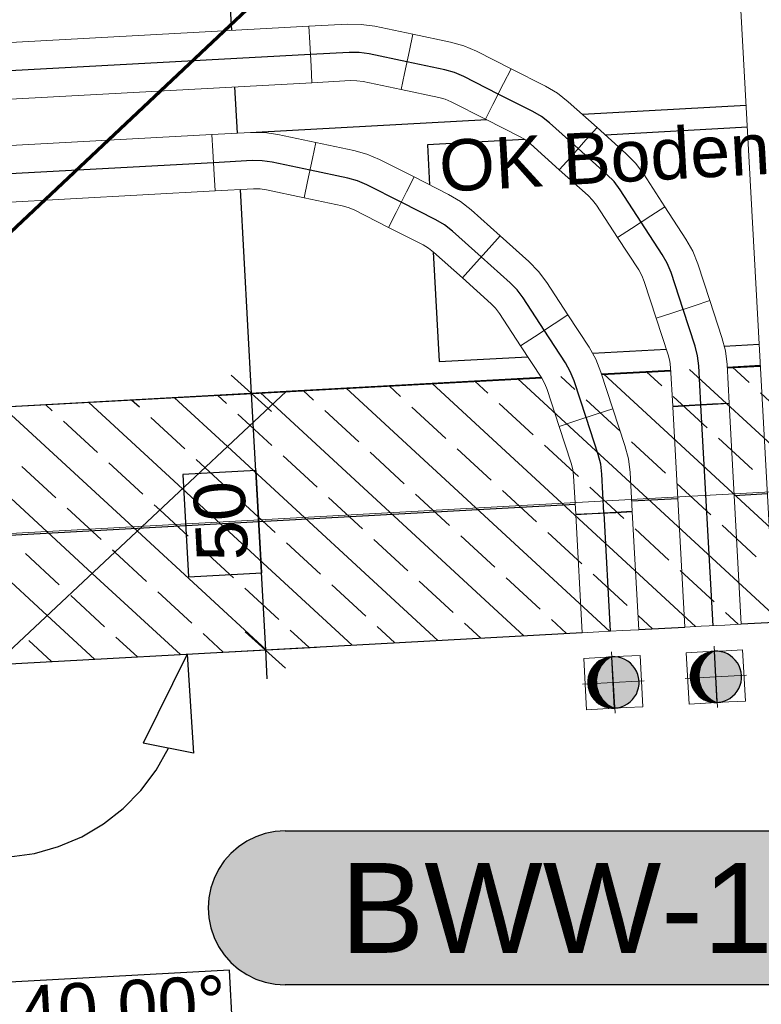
# Model space of a CAD drawing. Extents: x -779 to 790, y -208 to 633.
# Tile 70 of 232: x -135 to -106, y 46 to 85. Entities that reach past the tile are written whole.
import ezdxf
from ezdxf.lldxf.tags import DXFTag

# ---------------------------------------------------------------- set-up
doc = ezdxf.new("R2010")
doc.units = 0
doc.layers.get('0').update_dxf_attribs({"lineweight": 25})
for name, color, linetype, lineweight, true_color in [('01 Höhen im Gebäude - Basis', 7, 'Continuous', 25, 0x848484), ('01AFU Allgemein Bemaßung-A07F5V4RWF', 7, 'Continuous', 25, 0x848484), ('02 Raster Bemaßung', 7, 'Continuous', 25, 0x848484), ('02 Raster Gebäude-A07F5V4QWF', 7, 'Continuous', 25, 0x848484), ('20 Bodenplatte-A07F5V4PWF', 7, 'Continuous', 25, 0x848484), ('20 Fundament-A07F5V4OWF', 7, 'Continuous', 25, 0x848484), ('ELT Leerrohre', 1, 'Continuous', 35, 0xff0000), ('S_Mass', 150, 'Continuous', 25, 0x007fff), ('S_Regenwasser_Grundleitung', 7, 'Continuous', 70, 0x0080ff)]:
    doc.layers.add(name, color=color, linetype=linetype, lineweight=lineweight, true_color=true_color)
doc.layers.add('02 Raster Gebäude-A07F5V53WF', color=7, linetype='Continuous', lineweight=13)
doc.layers.add('SC_Deckendurchbruch', color=7, linetype='Continuous', lineweight=25)
doc.styles.get("Standard").update_dxf_attribs({"font": 'arial.ttf'})
tags = doc.linetypes.add('Raster-A07F5V4TWF', pattern=[0.2, 0.1, -0.05, 0, -0.05]).pattern_tags.tags
tags[10:11] = [DXFTag(74, 4), DXFTag(75, 0), DXFTag(340, '0'), DXFTag(46, 1.0), DXFTag(50, 0.0), DXFTag(44, 0.0), DXFTag(45, 0.0)]
tags[8:9] = [DXFTag(74, 4), DXFTag(75, 0), DXFTag(340, '0'), DXFTag(46, 1.0), DXFTag(50, 0.0), DXFTag(44, 0.0), DXFTag(45, 0.0)]
tags[6:7] = [DXFTag(74, 4), DXFTag(75, 0), DXFTag(340, '0'), DXFTag(46, 1.0), DXFTag(50, 0.0), DXFTag(44, 0.0), DXFTag(45, 0.0)]
tags[4:5] = [DXFTag(74, 4), DXFTag(75, 0), DXFTag(340, '0'), DXFTag(46, 1.0), DXFTag(50, 0.0), DXFTag(44, 0.0), DXFTag(45, 0.0)]
tags = doc.linetypes.add('Raster-A07F5V57WF', pattern=[0.2, 0.1, -0.05, 0, -0.05]).pattern_tags.tags
tags[10:11] = [DXFTag(74, 4), DXFTag(75, 0), DXFTag(340, '0'), DXFTag(46, 1.0), DXFTag(50, 0.0), DXFTag(44, 0.0), DXFTag(45, 0.0)]
tags[8:9] = [DXFTag(74, 4), DXFTag(75, 0), DXFTag(340, '0'), DXFTag(46, 1.0), DXFTag(50, 0.0), DXFTag(44, 0.0), DXFTag(45, 0.0)]
tags[6:7] = [DXFTag(74, 4), DXFTag(75, 0), DXFTag(340, '0'), DXFTag(46, 1.0), DXFTag(50, 0.0), DXFTag(44, 0.0), DXFTag(45, 0.0)]
tags[4:5] = [DXFTag(74, 4), DXFTag(75, 0), DXFTag(340, '0'), DXFTag(46, 1.0), DXFTag(50, 0.0), DXFTag(44, 0.0), DXFTag(45, 0.0)]
tags = doc.linetypes.add('STRICHPUNKT2', pattern=[12.7, 6.35, -3.175, 0, -3.175]).pattern_tags.tags
tags[10:11] = [DXFTag(74, 4), DXFTag(75, 0), DXFTag(340, '0'), DXFTag(46, 0.0), DXFTag(50, 0.0), DXFTag(44, 0.0), DXFTag(45, 0.0)]
tags[8:9] = [DXFTag(74, 4), DXFTag(75, 0), DXFTag(340, '0'), DXFTag(46, 0.0), DXFTag(50, 0.0), DXFTag(44, 0.0), DXFTag(45, 0.0)]
tags[6:7] = [DXFTag(74, 4), DXFTag(75, 0), DXFTag(340, '0'), DXFTag(46, 0.0), DXFTag(50, 0.0), DXFTag(44, 0.0), DXFTag(45, 0.0)]
tags[4:5] = [DXFTag(74, 4), DXFTag(75, 0), DXFTag(340, '0'), DXFTag(46, 0.0), DXFTag(50, 0.0), DXFTag(44, 0.0), DXFTag(45, 0.0)]
tags = doc.linetypes.add('Wipeout_Contour-A07F5V4SWF', pattern=[1, 0, -1]).pattern_tags.tags
tags[6:7] = [DXFTag(74, 4), DXFTag(75, 0), DXFTag(340, '0'), DXFTag(46, 1.0), DXFTag(50, 0.0), DXFTag(44, 0.0), DXFTag(45, 0.0)]
tags[4:5] = [DXFTag(74, 4), DXFTag(75, 0), DXFTag(340, '0'), DXFTag(46, 1.0), DXFTag(50, 0.0), DXFTag(44, 0.0), DXFTag(45, 0.0)]

# ---------------------------------------------------------------- blocks, each defined once
blk = doc.blocks.new('Referenz-A07F5V4VWF', base_point=(-401.415, -176.34))
at = {"color": 0, "linetype": 'ByBlock', "lineweight": -2, "ltscale": 12.5}
for p, q in [((-105.8, 71.061), (-107.094, 70.991)), ((-105.798, 71.031), (-107.092, 70.962)), ((-105.798, 71.031), (-107.092, 70.962)), ((-114.316, 70.573), (-139.804, 69.201)), ((-114.316, 70.573), (-139.804, 69.201)), ((-114.33, 70.595), (-124.264, 70.051)), ((-109.291, 70.87), (-111.982, 70.723)), ((-109.289, 70.843), (-111.974, 70.699)), ((-109.289, 70.843), (-111.974, 70.699)), ((-124.264, 70.051), (-139.802, 69.201)), ((-124.264, 70.051), (-135.621, 59.413)), ((-135.621, 59.413), (-124.264, 70.051)), ((-106.548, 61.004), (-105.253, 61.075)), ((-135.621, 59.413), (-112.738, 60.666)), ((-110.542, 60.786), (-108.744, 60.884))]:
    blk.add_line(p, q, dxfattribs=at)
at = {"layer": '01 Höhen im Gebäude - Basis', "color": 0, "linetype": 'Wipeout_Contour-A07F5V4SWF', "lineweight": -2, "ltscale": 1.625}
for p, q in [((-106.308, 80.343), (-111.842, 80.04)), ((-114.982, 79.868), (-118.767, 79.661)), ((-118.767, 79.661), (-118.681, 78.099)), ((-118.539, 75.49), (-118.305, 71.216)), ((-112.342, 71.542), (-109.462, 71.7)), ((-107.211, 71.823), (-105.846, 71.897)), ((-118.305, 71.216), (-114.858, 71.404))]:
    blk.add_line(p, q, dxfattribs=at)
at = {"layer": '01AFU Allgemein Bemaßung-A07F5V4RWF', "color": 0, "lineweight": -2}
for p, q in [((-128.613, 124.542), (-126.4, 84.107)), ((-126.28, 81.911), (-126.182, 80.113)), ((-106.354, 81.184), (-112.729, 80.835)), ((-116.458, 80.631), (-125.44, 80.14)), ((-126.061, 77.917), (-125.627, 69.977)), ((-124.837, 69.269), (-126.417, 70.685)), ((-127.031, 69.9), (-123.63, 70.086)), ((-125.627, 69.977), (-125.08, 59.99)), ((-125.87, 60.698), (-124.291, 59.282)), ((-126.485, 59.913), (-123.083, 60.099)), ((-125.08, 59.99), (-125.019, 58.867))]:
    blk.add_line(p, q, dxfattribs=at)
at = {"layer": '01AFU Allgemein Bemaßung-A07F5V4RWF', "color": 0, "linetype": 'Wipeout_Contour-A07F5V4SWF', "lineweight": -2, "ltscale": 1.625}
for p, q in [((-125.434, 66.976), (-128.287, 66.819)), ((-128.287, 66.819), (-128.069, 62.838)), ((-125.216, 62.994), (-125.434, 66.976)), ((-128.069, 62.838), (-125.216, 62.994))]:
    blk.add_line(p, q, dxfattribs=at)
at = {"layer": '02 Raster Bemaßung', "color": 0, "lineweight": -2}
for p, q in [((-128.127, 59.824), (-129.837, 56.358)), ((-128.127, 59.824), (-127.875, 55.968)), ((-127.875, 55.968), (-129.837, 56.358)), ((-129.337, 55.309), (-128.856, 56.163)), ((-129.926, 54.524), (-129.337, 55.309)), ((-130.612, 53.823), (-129.926, 54.524)), ((-131.384, 53.218), (-130.612, 53.823)), ((-132.228, 52.719), (-131.384, 53.218)), ((-133.13, 52.333), (-132.228, 52.719)), ((-134.074, 52.069), (-133.13, 52.333)), ((-135.045, 51.93), (-134.074, 52.069))]:
    blk.add_line(p, q, dxfattribs=at)
at = {"layer": '02 Raster Bemaßung', "color": 0, "linetype": 'Wipeout_Contour-A07F5V4SWF', "lineweight": -2, "ltscale": 1.625}
for p, q in [((-126.479, 47.524), (-137.057, 46.945)), ((-126.323, 44.67), (-126.479, 47.524))]:
    blk.add_line(p, q, dxfattribs=at)
at = {"layer": '02 Raster Gebäude-A07F5V4QWF', "color": 0, "linetype": 'Raster-A07F5V4TWF', "lineweight": -2, "ltscale": 187.5}
for p, q in [((-105.527, 66.068), (-106.821, 65.997)), ((-113.012, 65.659), (-284.617, 56.269)), ((-109.018, 65.877), (-110.815, 65.779))]:
    blk.add_line(p, q, dxfattribs=at)
at = {"layer": '20 Bodenplatte-A07F5V4PWF', "color": 0, "lineweight": -2}
for p, q in [((-105.798, 71.031), (-107.092, 70.962)), ((-114.316, 70.573), (-139.804, 69.201)), ((-109.289, 70.843), (-111.974, 70.699))]:
    blk.add_line(p, q, dxfattribs=at)
at = {"layer": '20 Fundament-A07F5V4OWF', "color": 0, "lineweight": -2}
for p, q in [((-105.8, 71.061), (-107.094, 70.991)), ((-106.243, 70.407), (-106.889, 71.002)), ((-114.33, 70.595), (-139.802, 69.201)), ((-104.991, 61.089), (-115.245, 70.545)), ((-113.027, 70.132), (-113.573, 70.636)), ((-109.291, 70.87), (-111.982, 70.723)), ((-101.649, 61.272), (-111.902, 70.728)), ((-109.635, 70.269), (-110.231, 70.819)), ((-98.306, 61.455), (-108.56, 70.91)), ((-111.676, 60.724), (-121.93, 70.179)), ((-119.81, 69.857), (-120.258, 70.27)), ((-108.333, 60.907), (-118.587, 70.362)), ((-116.418, 69.995), (-116.916, 70.453)), ((-126.55, 67.91), (-128.614, 69.813)), ((-126.594, 69.582), (-126.943, 69.905)), ((-124.794, 69.555), (-125.272, 69.996)), ((-123.202, 69.72), (-123.601, 70.087)), ((-107.87, 68.642), (-109.194, 69.863)), ((-104.479, 68.78), (-105.802, 70)), ((-130.063, 64.619), (-135.299, 69.447)), ((-133.377, 69.307), (-133.628, 69.539)), ((-128.307, 66.264), (-131.957, 69.63)), ((-129.986, 69.445), (-130.286, 69.722)), ((-115.018, 60.541), (-124.794, 69.555)), ((-118.046, 68.23), (-119.369, 69.45)), ((-114.654, 68.367), (-115.977, 69.588)), ((-111.262, 68.505), (-112.586, 69.725)), ((-131.82, 62.974), (-138.642, 69.264)), ((-128.221, 67.818), (-129.544, 69.038)), ((-125.672, 68.732), (-126.153, 69.175)), ((-121.437, 68.093), (-122.761, 69.313)), ((-131.613, 67.68), (-132.936, 68.901)), ((-124.829, 67.955), (-125.672, 68.732)), ((-118.361, 60.358), (-126.55, 67.91)), ((-112.889, 66.74), (-114.213, 67.961)), ((-109.498, 66.878), (-110.821, 68.098)), ((-106.106, 67.015), (-107.429, 68.235)), ((-123.065, 66.328), (-124.388, 67.548)), ((-119.673, 66.465), (-120.996, 67.686)), ((-116.281, 66.603), (-117.605, 67.823)), ((-133.24, 65.916), (-134.563, 67.136)), ((-129.848, 66.053), (-131.172, 67.273)), ((-127.429, 67.087), (-127.78, 67.411)), ((-126.456, 66.191), (-127.429, 67.087)), ((-111.125, 65.113), (-112.448, 66.333)), ((-107.733, 65.25), (-109.056, 66.471)), ((-121.703, 60.175), (-128.307, 66.264)), ((-117.908, 64.838), (-119.232, 66.059)), ((-114.516, 64.976), (-115.84, 66.196)), ((-133.576, 61.328), (-138.299, 65.683)), ((-129.185, 65.442), (-129.407, 65.646)), ((-124.692, 64.563), (-126.015, 65.784)), ((-121.3, 64.701), (-122.623, 65.921)), ((-131.475, 64.289), (-132.799, 65.509)), ((-128.084, 64.426), (-129.185, 65.442)), ((-105.968, 63.623), (-107.292, 64.844)), ((-125.046, 59.992), (-130.063, 64.619)), ((-116.144, 63.211), (-117.467, 64.431)), ((-112.752, 63.348), (-114.075, 64.569)), ((-109.36, 63.486), (-110.684, 64.706)), ((-122.927, 62.936), (-124.251, 64.157)), ((-119.535, 63.074), (-120.859, 64.294)), ((-133.103, 62.524), (-134.426, 63.744)), ((-130.942, 63.796), (-131.034, 63.882)), ((-129.711, 62.661), (-130.942, 63.796)), ((-126.319, 62.799), (-127.642, 64.019)), ((-128.388, 59.809), (-131.82, 62.974)), ((-110.987, 61.721), (-112.311, 62.942)), ((-107.596, 61.859), (-108.919, 63.079)), ((-121.163, 61.309), (-122.486, 62.529)), ((-117.771, 61.446), (-119.094, 62.667)), ((-114.379, 61.584), (-115.703, 62.804)), ((-131.338, 60.897), (-132.661, 62.117)), ((-127.946, 61.034), (-129.27, 62.255)), ((-124.554, 61.172), (-125.878, 62.392)), ((-106.662, 60.998), (-107.154, 61.452)), ((-131.731, 59.626), (-133.576, 61.328)), ((-116.69, 60.449), (-117.33, 61.04)), ((-113.347, 60.632), (-113.938, 61.177)), ((-110.005, 60.815), (-110.546, 61.314)), ((-106.548, 61.004), (-105.253, 61.075)), ((-135.621, 59.413), (-112.738, 60.666)), ((-126.717, 59.901), (-127.505, 60.627)), ((-123.374, 60.084), (-124.113, 60.765)), ((-120.032, 60.266), (-120.721, 60.902)), ((-110.542, 60.786), (-108.744, 60.884)), ((-133.402, 59.535), (-134.289, 60.353)), ((-130.059, 59.718), (-130.897, 60.49))]:
    blk.add_line(p, q, dxfattribs=at)
at = {"layer": '01 Höhen im Gebäude - Basis', "color": 0, "linetype": 'ByBlock', "lineweight": -2, "ltscale": 0.21125, "insert": (-118.366, 79.822), "char_height": 2.00026, "attachment_point": 1, "rotation": 3.132}
blk.add_mtext('{\\fArial;OK Bodenplatte -0,15 = 44,60}', dxfattribs=at)
at = {"layer": '01AFU Allgemein Bemaßung-A07F5V4RWF', "color": 0, "linetype": 'ByBlock', "lineweight": -2, "ltscale": 1.625, "insert": (-127.737, 63.402), "char_height": 2.00026, "attachment_point": 1, "rotation": 93.132}
blk.add_mtext('{\\fArial;50}', dxfattribs=at)
at = {"layer": '02 Raster Bemaßung', "color": 0, "linetype": 'ByBlock', "lineweight": -2, "ltscale": 1.625, "insert": (-136.315, 46.809), "char_height": 2.00026, "attachment_point": 1, "rotation": 3.132}
blk.add_mtext('{\\fArial;140,00°}', dxfattribs=at)
blk = doc.blocks.new('Referenz-A07F5V59WF', base_point=(-759.499, -206.186))
at = {"layer": '02 Raster Gebäude-A07F5V53WF', "color": 0, "linetype": 'Raster-A07F5V57WF', "ltscale": 117.000008}
blk.add_line((444.745, 96.255), (-284.586, 56.338), dxfattribs=at)

msp = doc.modelspace()

# ---------------------------------------------------------------- linework, layer by layer
at = {"layer": 'ELT Leerrohre', "color": 1, "lineweight": 13, "true_color": 0xff0000}
for p, q in [((-107.329, 99.014), (-105.226, 60.572)), ((-121.88, 84.355), (-123.383, 84.273)), ((-121.343, 84.349), (-121.88, 84.355)), ((-120.812, 84.273), (-121.343, 84.349)), ((-123.383, 84.273), (-327.079, 73.127)), ((-123.348, 83.629), (-123.383, 84.273)), ((-123.348, 83.629), (-123.383, 84.273)), ((-119.339, 83.964), (-120.812, 84.273)), ((-119.471, 83.333), (-119.339, 83.964)), ((-119.471, 83.333), (-119.339, 83.964)), ((-117.865, 83.654), (-119.339, 83.964)), ((-123.298, 82.719), (-123.348, 83.629)), ((-123.298, 82.719), (-123.348, 83.629)), ((-117.348, 83.509), (-117.865, 83.654)), ((-119.658, 82.441), (-119.471, 83.333)), ((-119.658, 82.441), (-119.471, 83.333)), ((-116.855, 83.299), (-117.348, 83.509)), ((-115.512, 82.618), (-116.855, 83.299)), ((-123.263, 82.076), (-123.298, 82.719)), ((-123.263, 82.076), (-123.298, 82.719)), ((-119.791, 81.811), (-119.658, 82.441)), ((-119.791, 81.811), (-119.658, 82.441)), ((-115.803, 82.043), (-115.512, 82.618)), ((-115.803, 82.043), (-115.512, 82.618)), ((-114.168, 81.938), (-115.512, 82.618)), ((-326.958, 70.93), (-123.263, 82.076)), ((-123.263, 82.076), (-121.759, 82.158)), ((-121.511, 82.155), (-121.759, 82.158)), ((-121.265, 82.12), (-121.511, 82.155)), ((-121.265, 82.12), (-119.791, 81.811)), ((-116.215, 81.231), (-115.803, 82.043)), ((-116.215, 81.231), (-115.803, 82.043)), ((-119.791, 81.811), (-118.317, 81.501)), ((-113.707, 81.665), (-114.168, 81.938)), ((-113.285, 81.333), (-113.707, 81.665)), ((-118.078, 81.434), (-118.317, 81.501)), ((-117.849, 81.336), (-118.078, 81.434)), ((-117.849, 81.336), (-116.506, 80.656)), ((-112.163, 80.328), (-113.285, 81.333)), ((-116.506, 80.656), (-116.215, 81.231)), ((-116.506, 80.656), (-116.215, 81.231)), ((-116.506, 80.656), (-115.162, 79.975)), ((-125.655, 80.142), (-127.159, 80.06)), ((-125.119, 80.136), (-125.655, 80.142)), ((-124.588, 80.061), (-125.119, 80.136)), ((-112.593, 79.849), (-112.163, 80.328)), ((-112.593, 79.849), (-112.163, 80.328)), ((-111.042, 79.323), (-112.163, 80.328)), ((-127.159, 80.06), (-326.86, 69.133)), ((-127.124, 79.417), (-127.159, 80.06)), ((-127.124, 79.417), (-127.159, 80.06)), ((-123.114, 79.751), (-124.588, 80.061)), ((-123.247, 79.12), (-123.114, 79.751)), ((-123.247, 79.12), (-123.114, 79.751)), ((-121.64, 79.441), (-123.114, 79.751)), ((-114.948, 79.849), (-115.162, 79.975)), ((-114.753, 79.695), (-114.948, 79.849)), ((-113.201, 79.17), (-112.593, 79.849)), ((-113.201, 79.17), (-112.593, 79.849)), ((-127.074, 78.507), (-127.124, 79.417)), ((-127.074, 78.507), (-127.124, 79.417)), ((-121.124, 79.297), (-121.64, 79.441)), ((-114.753, 79.695), (-113.631, 78.69)), ((-123.434, 78.229), (-123.247, 79.12)), ((-123.434, 78.229), (-123.247, 79.12)), ((-120.63, 79.086), (-121.124, 79.297)), ((-119.287, 78.406), (-120.63, 79.086)), ((-113.631, 78.69), (-113.201, 79.17)), ((-113.631, 78.69), (-113.201, 79.17)), ((-110.667, 78.94), (-111.042, 79.323)), ((-113.631, 78.69), (-112.51, 77.685)), ((-110.345, 78.511), (-110.667, 78.94)), ((-127.039, 77.863), (-127.074, 78.507)), ((-127.039, 77.863), (-127.074, 78.507)), ((-123.566, 77.598), (-123.434, 78.229)), ((-123.566, 77.598), (-123.434, 78.229)), ((-119.578, 77.831), (-119.287, 78.406)), ((-119.578, 77.831), (-119.287, 78.406)), ((-117.944, 77.725), (-119.287, 78.406)), ((-109.522, 77.25), (-110.345, 78.511)), ((-326.74, 66.936), (-127.039, 77.863)), ((-127.039, 77.863), (-125.535, 77.945)), ((-125.286, 77.943), (-125.535, 77.945)), ((-125.04, 77.908), (-125.286, 77.943)), ((-125.04, 77.908), (-123.566, 77.598)), ((-119.99, 77.018), (-119.578, 77.831)), ((-119.99, 77.018), (-119.578, 77.831)), ((-123.566, 77.598), (-122.093, 77.288)), ((-117.482, 77.452), (-117.944, 77.725)), ((-117.06, 77.121), (-117.482, 77.452)), ((-112.336, 77.507), (-112.51, 77.685)), ((-112.187, 77.308), (-112.336, 77.507)), ((-121.853, 77.221), (-122.093, 77.288)), ((-121.625, 77.124), (-121.853, 77.221)), ((-121.625, 77.124), (-120.281, 76.443)), ((-115.939, 76.116), (-117.06, 77.121)), ((-112.187, 77.308), (-111.364, 76.047)), ((-110.061, 76.898), (-109.522, 77.25)), ((-110.061, 76.898), (-109.522, 77.25)), ((-108.698, 75.989), (-109.522, 77.25)), ((-120.281, 76.443), (-119.99, 77.018)), ((-120.281, 76.443), (-119.99, 77.018)), ((-110.824, 76.4), (-110.061, 76.898)), ((-110.824, 76.4), (-110.061, 76.898)), ((-120.281, 76.443), (-118.938, 75.763)), ((-111.364, 76.047), (-110.824, 76.4)), ((-111.364, 76.047), (-110.824, 76.4)), ((-116.369, 75.636), (-115.939, 76.116)), ((-116.369, 75.636), (-115.939, 76.116)), ((-114.817, 75.111), (-115.939, 76.116)), ((-111.364, 76.047), (-110.541, 74.786)), ((-108.435, 75.521), (-108.698, 75.989)), ((-118.724, 75.636), (-118.938, 75.763)), ((-118.528, 75.483), (-118.724, 75.636)), ((-116.977, 74.957), (-116.369, 75.636)), ((-116.977, 74.957), (-116.369, 75.636)), ((-118.528, 75.483), (-117.407, 74.477)), ((-108.235, 75.024), (-108.435, 75.521)), ((-117.407, 74.477), (-116.977, 74.957)), ((-117.407, 74.477), (-116.977, 74.957)), ((-114.442, 74.727), (-114.817, 75.111)), ((-110.419, 74.57), (-110.541, 74.786)), ((-107.767, 73.592), (-108.235, 75.024)), ((-117.407, 74.477), (-116.285, 73.472)), ((-114.12, 74.298), (-114.442, 74.727)), ((-110.326, 74.339), (-110.419, 74.57)), ((-113.297, 73.037), (-114.12, 74.298)), ((-110.326, 74.339), (-109.857, 72.908)), ((-116.112, 73.295), (-116.285, 73.472)), ((-115.962, 73.096), (-116.112, 73.295)), ((-109.245, 73.108), (-108.379, 73.392)), ((-109.245, 73.108), (-108.379, 73.392)), ((-108.379, 73.392), (-107.767, 73.592)), ((-108.379, 73.392), (-107.767, 73.592)), ((-107.298, 72.161), (-107.767, 73.592)), ((-115.962, 73.096), (-115.139, 71.835)), ((-113.837, 72.685), (-113.297, 73.037)), ((-113.837, 72.685), (-113.297, 73.037)), ((-112.474, 71.776), (-113.297, 73.037)), ((-109.857, 72.908), (-109.245, 73.108)), ((-109.857, 72.908), (-109.245, 73.108)), ((-109.857, 72.908), (-109.389, 71.477)), ((-114.6, 72.187), (-113.837, 72.685)), ((-114.6, 72.187), (-113.837, 72.685)), ((-115.139, 71.835), (-114.6, 72.187)), ((-115.139, 71.835), (-114.6, 72.187)), ((-107.165, 71.642), (-107.298, 72.161)), ((-115.139, 71.835), (-114.316, 70.574)), ((-112.211, 71.309), (-112.474, 71.776)), ((-112.011, 70.811), (-112.211, 71.309)), ((-109.327, 71.236), (-109.389, 71.477)), ((-107.101, 71.109), (-107.165, 71.642)), ((-109.297, 70.989), (-109.327, 71.236)), ((-109.297, 70.989), (-109.215, 69.485)), ((-107.018, 69.606), (-107.101, 71.109)), ((-114.194, 70.357), (-114.316, 70.574)), ((-111.542, 69.38), (-112.011, 70.811)), ((-114.102, 70.126), (-114.194, 70.357)), ((-114.102, 70.126), (-113.633, 68.695)), ((-109.215, 69.485), (-108.572, 69.521)), ((-109.214, 69.463), (-108.57, 69.498)), ((-109.214, 69.463), (-108.744, 60.876)), ((-108.572, 69.521), (-107.662, 69.57)), ((-108.57, 69.498), (-107.66, 69.548)), ((-107.662, 69.57), (-107.018, 69.606)), ((-107.66, 69.548), (-107.017, 69.583)), ((-106.547, 60.996), (-107.017, 69.583)), ((-113.021, 68.896), (-112.155, 69.179)), ((-113.021, 68.896), (-112.155, 69.179)), ((-112.155, 69.179), (-111.542, 69.38)), ((-112.155, 69.179), (-111.542, 69.38)), ((-111.074, 67.949), (-111.542, 69.38)), ((-113.633, 68.695), (-113.021, 68.896)), ((-113.633, 68.695), (-113.021, 68.896)), ((-113.633, 68.695), (-113.164, 67.264)), ((-110.94, 67.429), (-111.074, 67.949)), ((-113.103, 67.023), (-113.164, 67.264)), ((-110.876, 66.897), (-110.94, 67.429)), ((-113.073, 66.776), (-113.103, 67.023)), ((-113.073, 66.776), (-112.99, 65.273)), ((-110.794, 65.393), (-110.876, 66.897)), ((-112.99, 65.273), (-112.347, 65.308)), ((-112.989, 65.251), (-112.346, 65.286)), ((-112.989, 65.251), (-112.738, 60.658)), ((-112.347, 65.308), (-111.437, 65.358)), ((-112.346, 65.286), (-111.436, 65.336)), ((-111.437, 65.358), (-110.794, 65.393)), ((-111.436, 65.336), (-110.793, 65.371)), ((-110.541, 60.778), (-110.793, 65.371)), ((-108.101, 60.911), (-107.191, 60.961)), ((-107.191, 60.961), (-106.547, 60.996)), ((-112.738, 60.658), (-112.095, 60.693)), ((-112.095, 60.693), (-111.185, 60.742)), ((-111.185, 60.742), (-110.541, 60.778)), ((-108.744, 60.876), (-108.101, 60.911)), ((-108.689, 59.878), (-108.046, 59.913)), ((-108.689, 59.878), (-108.58, 57.881)), ((-108.046, 59.913), (-107.136, 59.963)), ((-107.136, 59.963), (-106.493, 59.998)), ((-106.383, 58.001), (-106.493, 59.998)), ((-112.683, 59.659), (-112.04, 59.694)), ((-112.683, 59.659), (-112.574, 57.662)), ((-112.04, 59.694), (-111.13, 59.744)), ((-111.13, 59.744), (-110.487, 59.779)), ((-110.377, 57.782), (-110.487, 59.779)), ((-108.58, 57.881), (-107.937, 57.916)), ((-107.937, 57.916), (-107.027, 57.966)), ((-107.027, 57.966), (-106.383, 58.001)), ((-112.574, 57.662), (-111.931, 57.697)), ((-111.931, 57.697), (-111.021, 57.747)), ((-111.021, 57.747), (-110.377, 57.782))]:
    msp.add_line(p, q, dxfattribs=at)
at = {"layer": 'ELT Leerrohre', "color": 1, "linetype": 'STRICHPUNKT2', "lineweight": 25, "ltscale": 0.25, "true_color": 0xff0000}
for p, q in [((-121.819, 83.256), (-123.323, 83.174)), ((-121.427, 83.252), (-121.819, 83.256)), ((-121.039, 83.197), (-121.427, 83.252)), ((-119.565, 82.887), (-121.039, 83.197)), ((-123.323, 83.174), (-327.018, 72.028)), ((-118.091, 82.577), (-119.565, 82.887)), ((-117.713, 82.472), (-118.091, 82.577)), ((-117.352, 82.318), (-117.713, 82.472)), ((-116.009, 81.637), (-117.352, 82.318)), ((-114.665, 80.956), (-116.009, 81.637)), ((-114.328, 80.757), (-114.665, 80.956)), ((-114.019, 80.514), (-114.328, 80.757)), ((-112.897, 79.509), (-114.019, 80.514)), ((-111.776, 78.504), (-112.897, 79.509)), ((-125.595, 79.044), (-127.099, 78.962)), ((-125.203, 79.04), (-125.595, 79.044)), ((-124.814, 78.984), (-125.203, 79.04)), ((-123.34, 78.674), (-124.814, 78.984)), ((-127.099, 78.962), (-326.8, 68.034)), ((-121.866, 78.365), (-123.34, 78.674)), ((-121.488, 78.259), (-121.866, 78.365)), ((-121.128, 78.105), (-121.488, 78.259)), ((-111.501, 78.224), (-111.776, 78.504)), ((-111.266, 77.91), (-111.501, 78.224)), ((-119.784, 77.424), (-121.128, 78.105)), ((-110.443, 76.649), (-111.266, 77.91)), ((-118.441, 76.744), (-119.784, 77.424)), ((-118.103, 76.544), (-118.441, 76.744)), ((-117.794, 76.302), (-118.103, 76.544)), ((-116.673, 75.297), (-117.794, 76.302)), ((-109.62, 75.387), (-110.443, 76.649)), ((-115.551, 74.291), (-116.673, 75.297)), ((-109.427, 75.045), (-109.62, 75.387)), ((-109.281, 74.681), (-109.427, 75.045)), ((-108.812, 73.25), (-109.281, 74.681)), ((-115.277, 74.011), (-115.551, 74.291)), ((-115.041, 73.697), (-115.277, 74.011)), ((-114.218, 72.436), (-115.041, 73.697)), ((-108.343, 71.819), (-108.812, 73.25)), ((-113.395, 71.175), (-114.218, 72.436)), ((-108.246, 71.439), (-108.343, 71.819)), ((-108.199, 71.049), (-108.246, 71.439)), ((-113.203, 70.833), (-113.395, 71.175)), ((-108.117, 69.545), (-108.199, 71.049)), ((-113.056, 70.469), (-113.203, 70.833)), ((-112.588, 69.038), (-113.056, 70.469)), ((-107.646, 60.936), (-108.115, 69.523)), ((-112.119, 67.606), (-112.588, 69.038)), ((-112.021, 67.226), (-112.119, 67.606)), ((-111.974, 66.837), (-112.021, 67.226)), ((-111.892, 65.333), (-111.974, 66.837)), ((-111.64, 60.718), (-111.891, 65.311)), ((-107.482, 57.941), (-107.591, 59.938)), ((-111.476, 57.722), (-111.585, 59.719))]:
    msp.add_line(p, q, dxfattribs=at)
at = {"layer": 'S_Mass'}
for p, q in [((-124.696, 52.922), (-125.081, 52.845)), ((-124.304, 52.947), (-124.696, 52.922)), ((-124.304, 52.947), (-104.419, 52.947)), ((-125.804, 52.545), (-126.13, 52.327)), ((-125.452, 52.719), (-125.804, 52.545)), ((-125.081, 52.845), (-125.452, 52.719)), ((-126.13, 52.327), (-126.426, 52.069)), ((-126.684, 51.774), (-126.902, 51.447)), ((-126.426, 52.069), (-126.684, 51.774)), ((-126.902, 51.447), (-127.076, 51.095)), ((-127.076, 51.095), (-127.202, 50.724)), ((-127.202, 50.724), (-127.279, 50.339)), ((-127.279, 50.339), (-127.304, 49.947)), ((-127.304, 49.947), (-127.279, 49.556)), ((-127.279, 49.556), (-127.202, 49.171)), ((-127.202, 49.171), (-127.076, 48.799)), ((-127.076, 48.799), (-126.902, 48.447)), ((-126.902, 48.447), (-126.684, 48.121)), ((-126.684, 48.121), (-126.426, 47.826)), ((-126.426, 47.826), (-126.13, 47.567)), ((-126.13, 47.567), (-125.804, 47.349)), ((-125.804, 47.349), (-125.452, 47.176)), ((-125.452, 47.176), (-125.081, 47.05)), ((-125.081, 47.05), (-124.696, 46.973)), ((-124.696, 46.973), (-124.304, 46.947)), ((-104.419, 46.947), (-124.304, 46.947))]:
    msp.add_line(p, q, dxfattribs=at)
at = {"layer": 'S_Mass', "color": 7, "true_color": 0xfefefe}
for points in [[(-125.041, 52.856), (-103.683, 52.856), (-124.798, 52.906)], [(-124.798, 52.906), (-103.926, 52.906), (-124.552, 52.937)], [(-103.683, 52.856), (-124.798, 52.906), (-103.926, 52.906)], [(-124.552, 52.937), (-104.172, 52.937), (-124.304, 52.947)], [(-103.926, 52.906), (-124.552, 52.937), (-104.172, 52.937)], [(-104.172, 52.937), (-124.304, 52.947), (-104.419, 52.947)], [(-125.945, 52.459), (-102.778, 52.459), (-125.732, 52.586)], [(-125.732, 52.586), (-102.991, 52.586), (-125.509, 52.695)], [(-102.778, 52.459), (-125.732, 52.586), (-102.991, 52.586)], [(-125.509, 52.695), (-103.214, 52.695), (-125.278, 52.785)], [(-102.991, 52.586), (-125.509, 52.695), (-103.214, 52.695)], [(-125.278, 52.785), (-103.445, 52.785), (-125.041, 52.856)], [(-103.214, 52.695), (-125.278, 52.785), (-103.445, 52.785)], [(-103.445, 52.785), (-125.041, 52.856), (-103.683, 52.856)], [(-126.511, 51.979), (-102.212, 51.979), (-126.336, 52.155)], [(-126.336, 52.155), (-102.387, 52.155), (-126.147, 52.315)], [(-102.212, 51.979), (-126.336, 52.155), (-102.387, 52.155)], [(-126.147, 52.315), (-102.577, 52.315), (-125.945, 52.459)], [(-102.387, 52.155), (-126.147, 52.315), (-102.577, 52.315)], [(-126.147, 52.315), (-102.577, 52.315), (-126.147, 52.315)], [(-102.577, 52.315), (-126.147, 52.315), (-102.577, 52.315)], [(-102.577, 52.315), (-125.945, 52.459), (-102.778, 52.459)], [(-126.816, 51.588), (-101.908, 51.588), (-126.672, 51.79)], [(-126.672, 51.79), (-102.052, 51.79), (-126.511, 51.979)], [(-101.908, 51.588), (-126.672, 51.79), (-102.052, 51.79)], [(-102.052, 51.79), (-126.511, 51.979), (-102.212, 51.979)], [(-127.052, 51.152), (-101.672, 51.152), (-126.943, 51.375)], [(-126.943, 51.375), (-101.781, 51.375), (-126.816, 51.588)], [(-101.672, 51.152), (-126.943, 51.375), (-101.781, 51.375)], [(-126.943, 51.375), (-101.781, 51.375), (-126.943, 51.375)], [(-101.781, 51.375), (-126.943, 51.375), (-101.781, 51.375)], [(-101.781, 51.375), (-126.816, 51.588), (-101.908, 51.588)], [(-127.142, 50.921), (-101.582, 50.921), (-127.052, 51.152)], [(-101.582, 50.921), (-127.052, 51.152), (-101.672, 51.152)], [(-127.052, 51.152), (-101.672, 51.152), (-127.052, 51.152)], [(-101.672, 51.152), (-127.052, 51.152), (-101.672, 51.152)], [(-127.263, 50.441), (-101.46, 50.441), (-127.212, 50.684)], [(-127.212, 50.684), (-101.511, 50.684), (-127.142, 50.921)], [(-101.46, 50.441), (-127.212, 50.684), (-101.511, 50.684)], [(-127.212, 50.684), (-101.511, 50.684), (-127.212, 50.684)], [(-101.511, 50.684), (-127.212, 50.684), (-101.511, 50.684)], [(-101.511, 50.684), (-127.142, 50.921), (-101.582, 50.921)], [(-127.294, 50.195), (-101.43, 50.195), (-127.263, 50.441)], [(-101.43, 50.195), (-127.263, 50.441), (-101.46, 50.441)], [(-127.263, 50.441), (-101.46, 50.441), (-127.263, 50.441)], [(-101.46, 50.441), (-127.263, 50.441), (-101.46, 50.441)], [(-127.304, 49.947), (-101.419, 49.947), (-127.294, 50.195)], [(-127.294, 49.7), (-101.43, 49.7), (-127.304, 49.947)], [(-101.43, 49.7), (-127.304, 49.947), (-101.419, 49.947)], [(-101.419, 49.947), (-127.294, 50.195), (-101.43, 50.195)], [(-127.294, 50.195), (-101.43, 50.195), (-127.294, 50.195)], [(-101.43, 50.195), (-127.294, 50.195), (-101.43, 50.195)], [(-127.263, 49.454), (-101.46, 49.454), (-127.294, 49.7)], [(-101.46, 49.454), (-127.294, 49.7), (-101.43, 49.7)], [(-127.294, 49.7), (-101.43, 49.7), (-127.294, 49.7)], [(-101.43, 49.7), (-127.294, 49.7), (-101.43, 49.7)], [(-127.212, 49.211), (-101.511, 49.211), (-127.263, 49.454)], [(-101.511, 49.211), (-127.263, 49.454), (-101.46, 49.454)], [(-127.263, 49.454), (-101.46, 49.454), (-127.263, 49.454)], [(-101.46, 49.454), (-127.263, 49.454), (-101.46, 49.454)], [(-127.142, 48.973), (-101.582, 48.973), (-127.212, 49.211)], [(-101.582, 48.973), (-127.212, 49.211), (-101.511, 49.211)], [(-127.212, 49.211), (-101.511, 49.211), (-127.212, 49.211)], [(-101.511, 49.211), (-127.212, 49.211), (-101.511, 49.211)], [(-127.052, 48.742), (-101.672, 48.742), (-127.142, 48.973)], [(-101.672, 48.742), (-127.142, 48.973), (-101.582, 48.973)], [(-127.142, 48.973), (-101.582, 48.973), (-127.142, 48.973)], [(-101.582, 48.973), (-127.142, 48.973), (-101.582, 48.973)], [(-126.943, 48.52), (-101.781, 48.52), (-127.052, 48.742)], [(-101.781, 48.52), (-127.052, 48.742), (-101.672, 48.742)], [(-127.052, 48.742), (-101.672, 48.742), (-127.052, 48.742)], [(-101.672, 48.742), (-127.052, 48.742), (-101.672, 48.742)], [(-126.816, 48.306), (-101.908, 48.306), (-126.943, 48.52)], [(-101.908, 48.306), (-126.943, 48.52), (-101.781, 48.52)], [(-126.943, 48.52), (-101.781, 48.52), (-126.943, 48.52)], [(-101.781, 48.52), (-126.943, 48.52), (-101.781, 48.52)], [(-126.672, 48.105), (-102.052, 48.105), (-126.816, 48.306)], [(-102.052, 48.105), (-126.816, 48.306), (-101.908, 48.306)], [(-126.816, 48.306), (-101.908, 48.306), (-126.816, 48.306)], [(-101.908, 48.306), (-126.816, 48.306), (-101.908, 48.306)], [(-126.511, 47.915), (-102.212, 47.915), (-126.672, 48.105)], [(-102.212, 47.915), (-126.672, 48.105), (-102.052, 48.105)], [(-126.672, 48.105), (-102.052, 48.105), (-126.672, 48.105)], [(-102.052, 48.105), (-126.672, 48.105), (-102.052, 48.105)], [(-126.336, 47.74), (-102.387, 47.74), (-126.511, 47.915)], [(-102.387, 47.74), (-126.511, 47.915), (-102.212, 47.915)], [(-126.147, 47.58), (-102.577, 47.58), (-126.336, 47.74)], [(-102.577, 47.58), (-126.336, 47.74), (-102.387, 47.74)], [(-125.945, 47.436), (-102.778, 47.436), (-126.147, 47.58)], [(-102.778, 47.436), (-126.147, 47.58), (-102.577, 47.58)], [(-125.732, 47.309), (-102.991, 47.309), (-125.945, 47.436)], [(-102.991, 47.309), (-125.945, 47.436), (-102.778, 47.436)], [(-125.509, 47.2), (-103.214, 47.2), (-125.732, 47.309)], [(-103.214, 47.2), (-125.732, 47.309), (-102.991, 47.309)], [(-125.278, 47.11), (-103.445, 47.11), (-125.509, 47.2)], [(-103.445, 47.11), (-125.509, 47.2), (-103.214, 47.2)], [(-125.509, 47.2), (-103.214, 47.2), (-125.509, 47.2)], [(-103.214, 47.2), (-125.509, 47.2), (-103.214, 47.2)], [(-125.041, 47.039), (-103.683, 47.039), (-125.278, 47.11)], [(-103.683, 47.039), (-125.278, 47.11), (-103.445, 47.11)], [(-124.798, 46.988), (-103.926, 46.988), (-125.041, 47.039)], [(-103.926, 46.988), (-125.041, 47.039), (-103.683, 47.039)], [(-124.552, 46.958), (-104.172, 46.958), (-124.798, 46.988)], [(-104.172, 46.958), (-124.798, 46.988), (-103.926, 46.988)], [(-124.304, 46.947), (-104.419, 46.947), (-124.552, 46.958)], [(-104.419, 46.947), (-124.552, 46.958), (-104.172, 46.958)]]:
    msp.add_solid(points, dxfattribs=at)
at = {"layer": 'S_Regenwasser_Grundleitung'}
msp.add_line((-49.77, 156.555), (-208.594, 6.909), dxfattribs=at)
at = {"layer": 'SC_Deckendurchbruch', "linetype": 'STRICHPUNKT2', "lineweight": 18, "ltscale": 0.18}
for p, q in [((-111.457, 57.527), (-111.594, 59.923)), ((-107.465, 57.745), (-107.603, 60.141)), ((-112.723, 58.656), (-110.327, 58.794)), ((-108.732, 58.875), (-106.336, 59.012))]:
    msp.add_line(p, q, dxfattribs=at)
at = {"layer": 'SC_Deckendurchbruch'}
for p, q in [((-107.969, 59.844), (-108.083, 59.779)), ((-107.848, 59.893), (-107.969, 59.844)), ((-107.721, 59.926), (-107.848, 59.893)), ((-107.591, 59.942), (-107.721, 59.926)), ((-107.46, 59.941), (-107.591, 59.942)), ((-107.331, 59.922), (-107.46, 59.941)), ((-107.205, 59.888), (-107.331, 59.922)), ((-107.084, 59.836), (-107.205, 59.888)), ((-106.972, 59.77), (-107.084, 59.836)), ((-112.179, 59.482), (-112.272, 59.39)), ((-112.074, 59.561), (-112.179, 59.482)), ((-111.96, 59.625), (-112.074, 59.561)), ((-111.839, 59.674), (-111.96, 59.625)), ((-111.712, 59.707), (-111.839, 59.674)), ((-111.583, 59.723), (-111.712, 59.707)), ((-111.452, 59.722), (-111.583, 59.723)), ((-111.322, 59.704), (-111.452, 59.722)), ((-111.196, 59.669), (-111.322, 59.704)), ((-111.076, 59.618), (-111.196, 59.669)), ((-110.963, 59.552), (-111.076, 59.618)), ((-110.86, 59.471), (-110.963, 59.552)), ((-110.768, 59.378), (-110.86, 59.471)), ((-108.361, 59.506), (-108.427, 59.393)), ((-108.28, 59.609), (-108.361, 59.506)), ((-108.187, 59.701), (-108.28, 59.609)), ((-108.083, 59.779), (-108.187, 59.701)), ((-106.868, 59.69), (-106.972, 59.77)), ((-106.777, 59.596), (-106.868, 59.69)), ((-106.698, 59.492), (-106.777, 59.596)), ((-106.633, 59.378), (-106.698, 59.492)), ((-112.47, 59.054), (-112.505, 58.928)), ((-112.419, 59.175), (-112.47, 59.054)), ((-112.352, 59.287), (-112.419, 59.175)), ((-112.272, 59.39), (-112.352, 59.287)), ((-110.689, 59.274), (-110.768, 59.378)), ((-110.625, 59.16), (-110.689, 59.274)), ((-110.576, 59.039), (-110.625, 59.16)), ((-110.543, 58.912), (-110.576, 59.039)), ((-108.513, 59.146), (-108.531, 59.017)), ((-108.478, 59.273), (-108.513, 59.146)), ((-108.427, 59.393), (-108.478, 59.273)), ((-106.584, 59.257), (-106.633, 59.378)), ((-106.552, 59.13), (-106.584, 59.257)), ((-106.536, 59), (-106.552, 59.13)), ((-112.523, 58.799), (-112.524, 58.668)), ((-112.524, 58.668), (-112.508, 58.538)), ((-112.505, 58.928), (-112.523, 58.799)), ((-110.527, 58.782), (-110.543, 58.912)), ((-110.528, 58.651), (-110.527, 58.782)), ((-108.531, 59.017), (-108.532, 58.886)), ((-108.532, 58.886), (-108.516, 58.756)), ((-108.516, 58.756), (-108.483, 58.63)), ((-106.59, 58.614), (-106.555, 58.74)), ((-106.555, 58.74), (-106.537, 58.87)), ((-106.537, 58.87), (-106.536, 59)), ((-112.508, 58.538), (-112.475, 58.411)), ((-112.475, 58.411), (-112.426, 58.29)), ((-112.426, 58.29), (-112.361, 58.176)), ((-110.699, 58.162), (-110.632, 58.275)), ((-110.632, 58.275), (-110.581, 58.396)), ((-110.581, 58.396), (-110.546, 58.522)), ((-110.546, 58.522), (-110.528, 58.651)), ((-108.483, 58.63), (-108.434, 58.508)), ((-108.434, 58.508), (-108.37, 58.395)), ((-108.37, 58.395), (-108.291, 58.29)), ((-108.291, 58.29), (-108.199, 58.197)), ((-106.881, 58.186), (-106.788, 58.278)), ((-106.788, 58.278), (-106.707, 58.381)), ((-106.707, 58.381), (-106.641, 58.494)), ((-106.641, 58.494), (-106.59, 58.614)), ((-112.361, 58.176), (-112.283, 58.072)), ((-112.283, 58.072), (-112.191, 57.979)), ((-112.191, 57.979), (-112.088, 57.898)), ((-112.088, 57.898), (-111.975, 57.832)), ((-111.091, 57.824), (-110.977, 57.889)), ((-110.977, 57.889), (-110.872, 57.968)), ((-110.872, 57.968), (-110.779, 58.059)), ((-110.779, 58.059), (-110.699, 58.162)), ((-108.199, 58.197), (-108.096, 58.116)), ((-108.096, 58.116), (-107.984, 58.05)), ((-107.984, 58.05), (-107.863, 57.999)), ((-107.863, 57.999), (-107.737, 57.964)), ((-107.737, 57.964), (-107.608, 57.946)), ((-107.608, 57.946), (-107.477, 57.945)), ((-107.477, 57.945), (-107.347, 57.961)), ((-107.347, 57.961), (-107.22, 57.994)), ((-107.22, 57.994), (-107.099, 58.043)), ((-107.099, 58.043), (-106.985, 58.107)), ((-106.985, 58.107), (-106.881, 58.186)), ((-111.975, 57.832), (-111.855, 57.781)), ((-111.855, 57.781), (-111.729, 57.746)), ((-111.729, 57.746), (-111.599, 57.728)), ((-111.599, 57.728), (-111.468, 57.727)), ((-111.468, 57.727), (-111.338, 57.743)), ((-111.338, 57.743), (-111.212, 57.775)), ((-111.212, 57.775), (-111.091, 57.824))]:
    msp.add_line(p, q, dxfattribs=at)
for points in [[(-107.817, 59.78), (-108.08, 59.78), (-107.659, 59.893)], [(-108.08, 59.78), (-107.659, 59.893), (-107.848, 59.893)], [(-107.659, 59.893), (-107.848, 59.893), (-107.591, 59.942)], [(-111.952, 59.39), (-112.272, 59.39), (-111.809, 59.561)], [(-112.272, 59.39), (-111.809, 59.561), (-112.074, 59.561)], [(-111.809, 59.561), (-112.074, 59.561), (-111.808, 59.562)], [(-112.074, 59.561), (-111.808, 59.562), (-112.072, 59.562)], [(-111.808, 59.562), (-112.072, 59.562), (-111.651, 59.674)], [(-112.072, 59.562), (-111.651, 59.674), (-111.839, 59.674)], [(-111.651, 59.674), (-111.839, 59.674), (-111.583, 59.723)], [(-108.079, 59.393), (-108.427, 59.393), (-107.995, 59.568)], [(-108.427, 59.393), (-107.995, 59.568), (-108.308, 59.568)], [(-107.995, 59.568), (-108.308, 59.568), (-107.961, 59.609)], [(-108.308, 59.568), (-107.961, 59.609), (-108.28, 59.609)], [(-107.961, 59.609), (-108.28, 59.609), (-107.818, 59.779)], [(-108.28, 59.609), (-107.818, 59.779), (-108.083, 59.779)], [(-107.818, 59.779), (-108.083, 59.779), (-107.817, 59.78)], [(-108.083, 59.779), (-107.817, 59.78), (-108.08, 59.78)], [(-112.14, 58.928), (-112.505, 58.928), (-112.106, 59.1)], [(-112.505, 58.928), (-112.106, 59.1), (-112.445, 59.1)], [(-112.106, 59.1), (-112.445, 59.1), (-112.07, 59.175)], [(-112.445, 59.1), (-112.07, 59.175), (-112.419, 59.175)], [(-112.07, 59.175), (-112.419, 59.175), (-111.987, 59.35)], [(-112.419, 59.175), (-111.987, 59.35), (-112.3, 59.35)], [(-111.987, 59.35), (-112.3, 59.35), (-111.952, 59.39)], [(-112.3, 59.35), (-111.952, 59.39), (-112.272, 59.39)], [(-108.159, 58.886), (-108.532, 58.886), (-108.168, 59.046)], [(-108.532, 58.886), (-108.168, 59.046), (-108.521, 59.046)], [(-108.168, 59.046), (-108.521, 59.046), (-108.149, 59.146)], [(-108.521, 59.046), (-108.149, 59.146), (-108.513, 59.146)], [(-108.149, 59.146), (-108.513, 59.146), (-108.115, 59.318)], [(-108.513, 59.146), (-108.115, 59.318), (-108.453, 59.318)], [(-108.115, 59.318), (-108.453, 59.318), (-108.079, 59.393)], [(-108.453, 59.318), (-108.079, 59.393), (-108.427, 59.393)], [(-112.151, 58.668), (-112.524, 58.668), (-112.16, 58.827)], [(-112.524, 58.668), (-112.16, 58.827), (-112.512, 58.827)], [(-112.501, 58.551), (-112.151, 58.668), (-112.524, 58.668)], [(-112.16, 58.827), (-112.512, 58.827), (-112.14, 58.928)], [(-112.512, 58.827), (-112.14, 58.928), (-112.505, 58.928)], [(-112.144, 58.551), (-112.501, 58.551), (-112.151, 58.668)], [(-108.51, 58.769), (-108.159, 58.886), (-108.532, 58.886)], [(-108.153, 58.769), (-108.51, 58.769), (-108.159, 58.886)], [(-108.483, 58.63), (-108.153, 58.769), (-108.51, 58.769)], [(-108.108, 58.63), (-108.483, 58.63), (-108.153, 58.769)], [(-112.475, 58.411), (-112.144, 58.551), (-112.501, 58.551)], [(-112.1, 58.411), (-112.475, 58.411), (-112.144, 58.551)], [(-112.415, 58.286), (-112.1, 58.411), (-112.475, 58.411)], [(-112.06, 58.286), (-112.415, 58.286), (-112.1, 58.411)], [(-112.361, 58.176), (-112.06, 58.286), (-112.415, 58.286)], [(-111.99, 58.176), (-112.361, 58.176), (-112.06, 58.286)], [(-108.423, 58.505), (-108.108, 58.63), (-108.483, 58.63)], [(-108.068, 58.505), (-108.423, 58.505), (-108.108, 58.63)], [(-108.37, 58.395), (-108.068, 58.505), (-108.423, 58.505)], [(-107.999, 58.395), (-108.37, 58.395), (-108.068, 58.505)], [(-108.262, 58.27), (-107.999, 58.395), (-108.37, 58.395)], [(-107.921, 58.27), (-108.262, 58.27), (-107.999, 58.395)], [(-112.254, 58.052), (-111.99, 58.176), (-112.361, 58.176)], [(-111.912, 58.052), (-112.254, 58.052), (-111.99, 58.176)], [(-112.191, 57.979), (-111.912, 58.052), (-112.254, 58.052)], [(-111.835, 57.979), (-112.191, 57.979), (-111.912, 58.052)], [(-112.018, 57.861), (-111.835, 57.979), (-112.191, 57.979)], [(-111.711, 57.861), (-112.018, 57.861), (-111.835, 57.979)], [(-108.199, 58.197), (-107.921, 58.27), (-108.262, 58.27)], [(-107.844, 58.197), (-108.199, 58.197), (-107.921, 58.27)], [(-108.027, 58.079), (-107.844, 58.197), (-108.199, 58.197)], [(-107.719, 58.079), (-108.027, 58.079), (-107.844, 58.197)], [(-107.984, 58.05), (-107.719, 58.079), (-108.027, 58.079)], [(-107.667, 58.05), (-107.984, 58.05), (-107.719, 58.079)], [(-107.737, 57.964), (-107.667, 58.05), (-107.984, 58.05)], [(-107.511, 57.964), (-107.737, 57.964), (-107.667, 58.05)], [(-107.477, 57.945), (-107.511, 57.964), (-107.737, 57.964)], [(-111.975, 57.832), (-111.711, 57.861), (-112.018, 57.861)], [(-111.658, 57.832), (-111.975, 57.832), (-111.711, 57.861)], [(-111.729, 57.746), (-111.658, 57.832), (-111.975, 57.832)], [(-111.503, 57.746), (-111.729, 57.746), (-111.658, 57.832)], [(-111.468, 57.727), (-111.503, 57.746), (-111.729, 57.746)]]:
    msp.add_solid(points, dxfattribs=at)
at = {"layer": 'SC_Deckendurchbruch', "color": 7, "true_color": 0xffffff}
for points in [[(-106.993, 59.785), (-108.075, 59.785), (-107.119, 59.853)], [(-108.075, 59.785), (-107.119, 59.853), (-107.949, 59.853)], [(-107.119, 59.853), (-107.949, 59.853), (-107.252, 59.903)], [(-107.949, 59.853), (-107.252, 59.903), (-107.816, 59.903)], [(-107.252, 59.903), (-107.816, 59.903), (-107.392, 59.933)], [(-107.816, 59.903), (-107.392, 59.933), (-107.676, 59.933)], [(-107.392, 59.933), (-107.676, 59.933), (-107.534, 59.943)], [(-110.77, 59.38), (-112.281, 59.38), (-110.871, 59.481)], [(-112.281, 59.38), (-110.871, 59.481), (-112.18, 59.481)], [(-110.871, 59.481), (-112.18, 59.481), (-110.985, 59.566)], [(-112.18, 59.481), (-110.985, 59.566), (-112.066, 59.566)], [(-110.985, 59.566), (-112.066, 59.566), (-111.11, 59.635)], [(-112.066, 59.566), (-111.11, 59.635), (-111.941, 59.635)], [(-111.11, 59.635), (-111.941, 59.635), (-111.244, 59.684)], [(-111.941, 59.635), (-111.244, 59.684), (-111.807, 59.684)], [(-111.244, 59.684), (-111.807, 59.684), (-111.383, 59.715)], [(-111.807, 59.684), (-111.383, 59.715), (-111.668, 59.715)], [(-111.383, 59.715), (-111.668, 59.715), (-111.525, 59.725)], [(-106.624, 59.359), (-108.444, 59.359), (-106.693, 59.484)], [(-108.444, 59.359), (-106.693, 59.484), (-108.375, 59.484)], [(-106.693, 59.484), (-108.375, 59.484), (-106.778, 59.598)], [(-108.375, 59.484), (-106.778, 59.598), (-108.29, 59.598)], [(-106.778, 59.598), (-108.29, 59.598), (-106.879, 59.699)], [(-108.29, 59.598), (-106.879, 59.699), (-108.189, 59.699)], [(-106.879, 59.699), (-108.189, 59.699), (-106.993, 59.785)], [(-108.189, 59.699), (-106.993, 59.785), (-108.075, 59.785)], [(-110.566, 59.007), (-112.485, 59.007), (-110.616, 59.14)], [(-112.485, 59.007), (-110.616, 59.14), (-112.435, 59.14)], [(-110.616, 59.14), (-112.435, 59.14), (-110.684, 59.266)], [(-112.435, 59.14), (-110.684, 59.266), (-112.367, 59.266)], [(-110.684, 59.266), (-112.367, 59.266), (-110.77, 59.38)], [(-112.367, 59.266), (-110.77, 59.38), (-112.281, 59.38)], [(-106.534, 58.943), (-108.534, 58.943), (-106.544, 59.086)], [(-108.534, 58.943), (-106.544, 59.086), (-108.524, 59.086)], [(-106.544, 59.086), (-108.524, 59.086), (-106.574, 59.225)], [(-108.524, 59.086), (-106.574, 59.225), (-108.493, 59.225)], [(-106.574, 59.225), (-108.493, 59.225), (-106.624, 59.359)], [(-108.493, 59.225), (-106.624, 59.359), (-108.444, 59.359)], [(-106.624, 59.359), (-108.444, 59.359), (-106.624, 59.359)], [(-108.444, 59.359), (-106.624, 59.359), (-108.444, 59.359)], [(-110.525, 58.725), (-112.525, 58.725), (-110.536, 58.867)], [(-112.525, 58.725), (-110.536, 58.867), (-112.515, 58.867)], [(-112.515, 58.583), (-110.525, 58.725), (-112.525, 58.725)], [(-110.536, 58.867), (-112.515, 58.867), (-110.566, 59.007)], [(-112.515, 58.867), (-110.566, 59.007), (-112.485, 59.007)], [(-110.536, 58.583), (-112.515, 58.583), (-110.525, 58.725)], [(-108.524, 58.801), (-106.534, 58.943), (-108.534, 58.943)], [(-106.544, 58.801), (-108.524, 58.801), (-106.534, 58.943)], [(-108.493, 58.662), (-106.544, 58.801), (-108.524, 58.801)], [(-106.544, 58.801), (-108.524, 58.801), (-106.544, 58.801)], [(-108.524, 58.801), (-106.544, 58.801), (-108.524, 58.801)], [(-106.574, 58.662), (-108.493, 58.662), (-106.544, 58.801)], [(-108.444, 58.528), (-106.574, 58.662), (-108.493, 58.662)], [(-106.574, 58.662), (-108.493, 58.662), (-106.574, 58.662)], [(-108.493, 58.662), (-106.574, 58.662), (-108.493, 58.662)], [(-106.624, 58.528), (-108.444, 58.528), (-106.574, 58.662)], [(-112.485, 58.443), (-110.536, 58.583), (-112.515, 58.583)], [(-110.566, 58.443), (-112.485, 58.443), (-110.536, 58.583)], [(-112.435, 58.309), (-110.566, 58.443), (-112.485, 58.443)], [(-110.566, 58.443), (-112.485, 58.443), (-110.566, 58.443)], [(-112.485, 58.443), (-110.566, 58.443), (-112.485, 58.443)], [(-110.616, 58.309), (-112.435, 58.309), (-110.566, 58.443)], [(-112.367, 58.184), (-110.616, 58.309), (-112.435, 58.309)], [(-110.616, 58.309), (-112.435, 58.309), (-110.616, 58.309)], [(-112.435, 58.309), (-110.616, 58.309), (-112.435, 58.309)], [(-110.684, 58.184), (-112.367, 58.184), (-110.616, 58.309)], [(-108.375, 58.403), (-106.624, 58.528), (-108.444, 58.528)], [(-106.693, 58.403), (-108.375, 58.403), (-106.624, 58.528)], [(-108.29, 58.288), (-106.693, 58.403), (-108.375, 58.403)], [(-106.693, 58.403), (-108.375, 58.403), (-106.693, 58.403)], [(-108.375, 58.403), (-106.693, 58.403), (-108.375, 58.403)], [(-106.778, 58.288), (-108.29, 58.288), (-106.693, 58.403)], [(-108.189, 58.188), (-106.778, 58.288), (-108.29, 58.288)], [(-106.778, 58.288), (-108.29, 58.288), (-106.778, 58.288)], [(-108.29, 58.288), (-106.778, 58.288), (-108.29, 58.288)], [(-106.879, 58.188), (-108.189, 58.188), (-106.778, 58.288)], [(-112.281, 58.07), (-110.684, 58.184), (-112.367, 58.184)], [(-110.77, 58.07), (-112.281, 58.07), (-110.684, 58.184)], [(-112.18, 57.969), (-110.77, 58.07), (-112.281, 58.07)], [(-110.871, 57.969), (-112.18, 57.969), (-110.77, 58.07)], [(-112.066, 57.884), (-110.871, 57.969), (-112.18, 57.969)], [(-110.985, 57.884), (-112.066, 57.884), (-110.871, 57.969)], [(-108.075, 58.102), (-106.879, 58.188), (-108.189, 58.188)], [(-106.993, 58.102), (-108.075, 58.102), (-106.879, 58.188)], [(-107.949, 58.034), (-106.993, 58.102), (-108.075, 58.102)], [(-107.119, 58.034), (-107.949, 58.034), (-106.993, 58.102)], [(-107.816, 57.984), (-107.119, 58.034), (-107.949, 58.034)], [(-107.119, 58.034), (-107.949, 58.034), (-107.119, 58.034)], [(-107.949, 58.034), (-107.119, 58.034), (-107.949, 58.034)], [(-107.252, 57.984), (-107.816, 57.984), (-107.119, 58.034)], [(-107.676, 57.953), (-107.252, 57.984), (-107.816, 57.984)], [(-107.392, 57.953), (-107.676, 57.953), (-107.252, 57.984)], [(-107.534, 57.943), (-107.392, 57.953), (-107.676, 57.953)], [(-111.941, 57.815), (-110.985, 57.884), (-112.066, 57.884)], [(-111.11, 57.815), (-111.941, 57.815), (-110.985, 57.884)], [(-111.807, 57.765), (-111.11, 57.815), (-111.941, 57.815)], [(-111.244, 57.765), (-111.807, 57.765), (-111.11, 57.815)], [(-111.668, 57.735), (-111.244, 57.765), (-111.807, 57.765)], [(-111.383, 57.735), (-111.668, 57.735), (-111.244, 57.765)], [(-111.525, 57.725), (-111.383, 57.735), (-111.668, 57.735)]]:
    msp.add_solid(points, dxfattribs=at)

# ---------------------------------------------------------------- block references
at = {"color": 8, "lineweight": 25, "ltscale": 1250, "true_color": 0x808080}
msp.add_blockref('Referenz-A07F5V59WF', (-759.499, -206.186), dxfattribs=at)
at = {"color": 8, "lineweight": 25, "ltscale": 12.5, "true_color": 0x808080}
msp.add_blockref('Referenz-A07F5V4VWF', (-401.415, -176.34), dxfattribs=at)

# ---------------------------------------------------------------- texts
at = {"layer": 'S_Mass', "insert": (-122.152, 51.697), "char_height": 3.5, "attachment_point": 1}
msp.add_mtext('{\\fArial;BWW-1}', dxfattribs=at)

doc.saveas('drawing.dxf')
